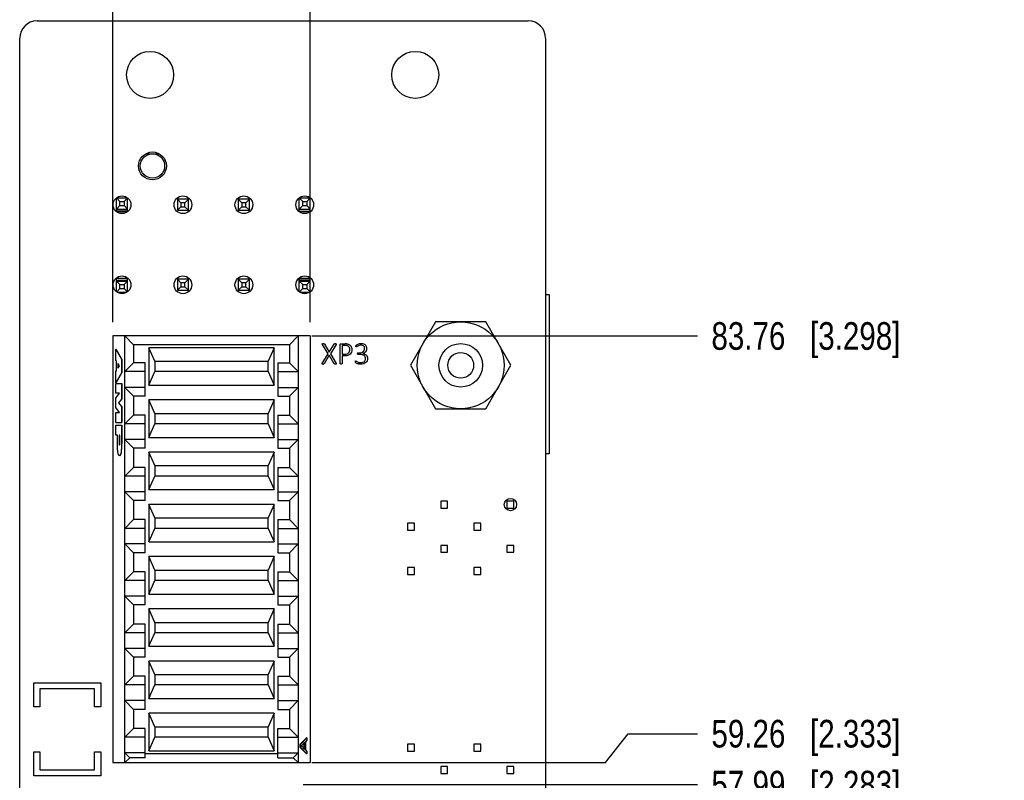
# Model space of a CAD drawing. Header units: inches. Extents: x 0 to 34, y 0 to 22.
# Tile 26 of 43: x 22.6 to 27.1, y 9.3 to 12.8. Entities that reach past the tile are written whole.
import ezdxf

# ---------------------------------------------------------------- set-up
doc = ezdxf.new("R2010")
doc.units = ezdxf.units.IN
doc.header["$LTSCALE"] = 1.87
doc.header["$MEASUREMENT"] = 0
doc.layers.get('0').update_dxf_attribs({"linetype": 'CONTINUOUS'})
for name, color, linetype in [('02___PRT_ALL_AXES', 7, 'CONTINUOUS'), ('DATUMCURVES', 7, 'CONTINUOUS'), ('DIMENSIONS', 7, 'CONTINUOUS')]:
    doc.layers.add(name, color=color, linetype=linetype)
doc.styles.get("Standard").update_dxf_attribs({"font": 'txt', "width": 0.8})
doc.dimstyles.new('DIMSTYLE_1', dxfattribs={"dimtxt": 0.125, "dimasz": 0.18, "dimexe": 0.125, "dimexo": 0.0625, "dimgap": 0.03125, "dimtad": 0, "dimtih": 1, "dimtoh": 1, "dimlfac": 0.5, "dimzin": 0, "dimdsep": 46, "dimtxsty": 'STANDARD', "dimblk": '_FILLED', "dimblk1": '_FILLED', "dimblk2": '_FILLED', "dimcen": 0.09, "dimazin": 0, "dimtp": 0.01, "dimtm": 0.01, "dimtfac": 1, "dimtofl": 0, "dimtmove": 0, "dimatfit": 3, "dimldrblk": '_FILLED', "dimfxl": 1, "dimtolj": 1, "dimtzin": 0, "dimarcsym": 0})

# ---------------------------------------------------------------- blocks, each defined once
blk = doc.blocks.new('*D38')
at = {"layer": 'DIMENSIONS', "color": 2, "linetype": 'CONTINUOUS'}
blk.add_line((23.881, 9.3232), (25.6655, 9.3232), dxfattribs=at)
at = {"layer": 'DIMENSIONS', "color": 2, "linetype": 'CONTINUOUS', "insert": (25.728, 9.3857), "char_height": 0.125, "width": 1.325, "attachment_point": 1, "line_spacing_factor": 0.9}
blk.add_mtext('57.99{\\ftxt.shx;\\W1.000000;\\H0.125000; }[2.283]', dxfattribs=at)
blk = doc.blocks.new('_FILLED')
at = {"color": 0, "linetype": 'BYBLOCK'}
blk.add_solid([(0, 0), (-1, 0.174), (-1, -0.174)], dxfattribs=at)
blk = doc.blocks.new('*D39')
at = {"layer": 'DIMENSIONS', "color": 2, "linetype": 'CONTINUOUS'}
for p, q in [((25.2484, 9.4236), (25.3519, 9.5537)), ((25.3519, 9.5537), (25.6655, 9.5537)), ((23.9204, 9.4236), (25.2484, 9.4236))]:
    blk.add_line(p, q, dxfattribs=at)
at = {"layer": 'DIMENSIONS', "color": 2, "linetype": 'CONTINUOUS', "insert": (25.728, 9.6162), "char_height": 0.125, "width": 1.325, "attachment_point": 1, "line_spacing_factor": 0.9}
blk.add_mtext('59.26{\\ftxt.shx;\\W1.000000;\\H0.125000; }[2.333]', dxfattribs=at)
blk = doc.blocks.new('*D40')
at = {"layer": 'DIMENSIONS', "color": 2, "linetype": 'CONTINUOUS'}
blk.add_line((23.9204, 11.3527), (25.6655, 11.3527), dxfattribs=at)
at = {"layer": 'DIMENSIONS', "color": 2, "linetype": 'CONTINUOUS', "insert": (25.728, 11.4152), "char_height": 0.125, "width": 1.325, "attachment_point": 1, "line_spacing_factor": 0.9}
blk.add_mtext('83.76{\\ftxt.shx;\\W1.000000;\\H0.125000; }[3.298]', dxfattribs=at)
blk = doc.blocks.new('*D45')
at = {"layer": 'DIMENSIONS', "color": 2, "linetype": 'CONTINUOUS'}
blk.add_line((23.913, 11.4152), (23.913, 13.4654), dxfattribs=at)
at = {"layer": 'DIMENSIONS', "color": 2, "linetype": 'CONTINUOUS', "insert": (23.8505, 13.5279), "char_height": 0.125, "width": 1.225, "attachment_point": 1, "rotation": 90, "line_spacing_factor": 0.9}
blk.add_mtext('13.53{\\ftxt.shx;\\W1.000000;\\H0.125000; }[.532]', dxfattribs=at)
blk = doc.blocks.new('*D46')
at = {"layer": 'DIMENSIONS', "color": 2, "linetype": 'CONTINUOUS'}
blk.add_line((23.0193, 11.4152), (23.0193, 13.4654), dxfattribs=at)
at = {"layer": 'DIMENSIONS', "color": 2, "linetype": 'CONTINUOUS', "insert": (22.9568, 13.5279), "char_height": 0.125, "width": 1.225, "attachment_point": 1, "rotation": 90, "line_spacing_factor": 0.9}
blk.add_mtext('24.88{\\ftxt.shx;\\W1.000000;\\H0.125000; }[.979]', dxfattribs=at)

msp = doc.modelspace()

# ---------------------------------------------------------------- linework, layer by layer
at = {"color": 3, "linetype": 'CONTINUOUS'}
for p, q in [((22.6772, 12.7779), (24.8992, 12.7779)), ((22.5985, 4.8362), (22.5985, 12.6992)), ((24.978, 12.6992), (24.978, 4.8362))]:
    msp.add_line(p, q, dxfattribs=at)
at = {"color": 7, "linetype": 'CONTINUOUS'}
for p, q in [((23.1675, 12.1763), (23.19, 12.1763)), ((23.2085, 12.1763), (23.231, 12.1763)), ((23.0364, 11.9158), (23.0364, 11.9769)), ((23.0364, 11.9769), (23.0522, 11.9611)), ((23.0364, 11.9769), (23.0864, 11.9769)), ((23.0522, 11.9426), (23.0364, 11.9269)), ((23.0522, 11.9426), (23.0522, 11.9611)), ((23.0522, 11.9611), (23.0707, 11.9611)), ((23.0522, 11.9426), (23.0707, 11.9426)), ((23.0707, 11.9611), (23.0864, 11.9769)), ((23.0707, 11.9611), (23.0707, 11.9426)), ((23.0707, 11.9426), (23.0864, 11.9269)), ((23.0864, 11.9158), (23.0864, 11.9769)), ((23.312, 11.9714), (23.312, 11.9214)), ((23.312, 11.9714), (23.3278, 11.9557)), ((23.362, 11.9714), (23.312, 11.9714)), ((23.3278, 11.9557), (23.3278, 11.9372)), ((23.3463, 11.9557), (23.3278, 11.9557)), ((23.362, 11.9714), (23.3463, 11.9557)), ((23.3463, 11.9372), (23.3463, 11.9557)), ((23.362, 11.9214), (23.362, 11.9714)), ((23.5876, 11.9714), (23.5876, 11.9214)), ((23.5876, 11.9714), (23.6034, 11.9557)), ((23.6376, 11.9714), (23.5876, 11.9714)), ((23.6034, 11.9557), (23.6034, 11.9372)), ((23.6219, 11.9557), (23.6034, 11.9557)), ((23.6376, 11.9714), (23.6219, 11.9557)), ((23.6219, 11.9372), (23.6219, 11.9557)), ((23.6376, 11.9214), (23.6376, 11.9714)), ((23.8632, 11.9158), (23.8632, 11.9769)), ((23.8632, 11.9769), (23.879, 11.9611)), ((23.8632, 11.9769), (23.9132, 11.9769)), ((23.879, 11.9426), (23.8632, 11.9269)), ((23.879, 11.9426), (23.879, 11.9611)), ((23.879, 11.9611), (23.8975, 11.9611)), ((23.879, 11.9426), (23.8975, 11.9426)), ((23.8975, 11.9611), (23.9132, 11.9769)), ((23.8975, 11.9611), (23.8975, 11.9426)), ((23.8975, 11.9426), (23.9132, 11.9269)), ((23.9132, 11.9158), (23.9132, 11.9769)), ((23.0364, 11.9269), (23.0864, 11.9269)), ((23.0364, 11.9233), (23.0864, 11.9233)), ((23.0854, 11.915), (23.0375, 11.915)), ((23.312, 11.9214), (23.3278, 11.9372)), ((23.312, 11.9214), (23.362, 11.9214)), ((23.3278, 11.9372), (23.3463, 11.9372)), ((23.362, 11.9214), (23.3463, 11.9372)), ((23.5876, 11.9214), (23.6034, 11.9372)), ((23.5876, 11.9214), (23.6376, 11.9214)), ((23.6034, 11.9372), (23.6219, 11.9372)), ((23.6376, 11.9214), (23.6219, 11.9372)), ((23.8632, 11.9269), (23.9132, 11.9269)), ((23.9132, 11.9233), (23.8632, 11.9233)), ((23.9121, 11.915), (23.8643, 11.915)), ((23.0364, 11.5536), (23.0364, 11.6132)), ((23.0864, 11.6132), (23.0364, 11.6132)), ((23.0364, 11.6049), (23.0864, 11.6049)), ((23.0364, 11.6013), (23.0522, 11.5856)), ((23.0364, 11.6013), (23.0864, 11.6013)), ((23.0522, 11.5671), (23.0522, 11.5856)), ((23.0522, 11.5856), (23.0707, 11.5856)), ((23.0707, 11.5856), (23.0864, 11.6013)), ((23.0707, 11.5856), (23.0707, 11.5671)), ((23.0864, 11.5536), (23.0864, 11.6132)), ((23.312, 11.6092), (23.312, 11.5592)), ((23.312, 11.6092), (23.3278, 11.5935)), ((23.362, 11.6092), (23.312, 11.6092)), ((23.3278, 11.5935), (23.3278, 11.575)), ((23.3463, 11.5935), (23.3278, 11.5935)), ((23.362, 11.6092), (23.3463, 11.5935)), ((23.3463, 11.575), (23.3463, 11.5935)), ((23.362, 11.5592), (23.362, 11.6092)), ((23.5876, 11.6092), (23.5876, 11.5592)), ((23.5876, 11.6092), (23.6034, 11.5935)), ((23.6376, 11.6092), (23.5876, 11.6092)), ((23.6034, 11.5935), (23.6034, 11.575)), ((23.6219, 11.5935), (23.6034, 11.5935)), ((23.6376, 11.6092), (23.6219, 11.5935)), ((23.6219, 11.575), (23.6219, 11.5935)), ((23.6376, 11.5592), (23.6376, 11.6092)), ((23.8632, 11.5536), (23.8632, 11.6132)), ((23.9132, 11.6132), (23.8632, 11.6132)), ((23.9132, 11.6049), (23.8632, 11.6049)), ((23.8632, 11.6013), (23.879, 11.5856)), ((23.8632, 11.6013), (23.9132, 11.6013)), ((23.879, 11.5671), (23.879, 11.5856)), ((23.879, 11.5856), (23.8975, 11.5856)), ((23.8975, 11.5856), (23.9132, 11.6013)), ((23.8975, 11.5856), (23.8975, 11.5671)), ((23.9132, 11.5536), (23.9132, 11.6132)), ((23.0522, 11.5671), (23.0378, 11.5527)), ((23.0397, 11.5513), (23.0831, 11.5513)), ((23.0522, 11.5671), (23.0707, 11.5671)), ((23.0707, 11.5671), (23.0851, 11.5527)), ((23.312, 11.5592), (23.3278, 11.575)), ((23.312, 11.5592), (23.362, 11.5592)), ((23.3278, 11.575), (23.3463, 11.575)), ((23.362, 11.5592), (23.3463, 11.575)), ((23.5876, 11.5592), (23.6034, 11.575)), ((23.5876, 11.5592), (23.6376, 11.5592)), ((23.6034, 11.575), (23.6219, 11.575)), ((23.6376, 11.5592), (23.6219, 11.575)), ((23.879, 11.5671), (23.8645, 11.5527)), ((23.8665, 11.5513), (23.9099, 11.5513)), ((23.879, 11.5671), (23.8975, 11.5671)), ((23.8975, 11.5671), (23.9119, 11.5527)), ((24.4801, 11.4168), (24.3664, 11.22)), ((24.7074, 11.4168), (24.4801, 11.4168)), ((24.821, 11.22), (24.7074, 11.4168)), ((23.0193, 11.3527), (23.0193, 9.4236)), ((23.913, 11.3527), (23.0193, 11.3527)), ((23.0744, 9.4236), (23.0744, 11.3527)), ((23.1139, 11.3133), (23.0744, 11.3527)), ((23.8579, 11.3527), (23.8185, 11.3133)), ((23.8579, 11.3527), (23.8579, 9.4236)), ((23.913, 11.3527), (23.913, 9.4236)), ((23.0329, 11.2422), (23.0329, 11.2937)), ((23.0329, 11.2937), (23.059, 11.2483)), ((23.0329, 11.2937), (23.0344, 11.2937)), ((23.0605, 11.2483), (23.0344, 11.2937)), ((23.1139, 11.3133), (23.1139, 11.2307)), ((23.8185, 11.3133), (23.1139, 11.3133)), ((23.1827, 11.2996), (23.1827, 11.1303)), ((23.2103, 11.2385), (23.1827, 11.2996)), ((23.7496, 11.2996), (23.1827, 11.2996)), ((23.7496, 11.2996), (23.7221, 11.2385)), ((23.7496, 11.1303), (23.7496, 11.2996)), ((23.8185, 11.3133), (23.8185, 11.2307)), ((23.0357, 11.2382), (23.0329, 11.2422)), ((23.0357, 11.1966), (23.0357, 11.2382)), ((23.0422, 11.2285), (23.0422, 11.2064)), ((23.0498, 11.2176), (23.0422, 11.2285)), ((23.0437, 11.2264), (23.0437, 11.2086)), ((23.059, 11.2483), (23.059, 11.1864)), ((23.059, 11.2483), (23.0605, 11.2483)), ((23.0605, 11.2483), (23.0605, 11.1864)), ((23.1139, 11.2307), (23.0744, 11.1913)), ((23.1658, 11.2307), (23.1139, 11.2307)), ((23.1658, 11.081), (23.1658, 11.2307)), ((23.2103, 11.2385), (23.2103, 11.1913)), ((23.2103, 11.2385), (23.7221, 11.2385)), ((23.7221, 11.1913), (23.7221, 11.2385)), ((23.7666, 11.2307), (23.7666, 11.081)), ((23.7666, 11.2307), (23.8185, 11.2307)), ((23.8579, 11.1913), (23.8185, 11.2307)), ((23.0329, 11.1925), (23.0357, 11.1966)), ((23.0329, 11.141), (23.0329, 11.1925)), ((23.059, 11.1864), (23.0329, 11.141)), ((23.0344, 11.141), (23.0605, 11.1864)), ((23.0422, 11.2064), (23.0498, 11.2176)), ((23.059, 11.1864), (23.0605, 11.1864)), ((23.1658, 11.1913), (23.0744, 11.1913)), ((23.1827, 11.1303), (23.2103, 11.1913)), ((23.7221, 11.1913), (23.2103, 11.1913)), ((23.7221, 11.1913), (23.7496, 11.1303)), ((23.7666, 11.1913), (23.8579, 11.1913)), ((24.3664, 11.22), (24.4801, 11.0231)), ((24.7074, 11.0231), (24.821, 11.22)), ((23.0329, 11.141), (23.0344, 11.141)), ((23.0329, 11.0934), (23.0329, 11.1384)), ((23.0329, 11.1384), (23.0605, 11.1384)), ((23.059, 11.1384), (23.059, 11.0673)), ((23.0605, 11.1384), (23.0605, 11.0673)), ((23.0329, 11.071), (23.0498, 11.0934)), ((23.0498, 11.0934), (23.0329, 11.0934)), ((23.1139, 11.081), (23.0744, 11.1204)), ((23.1658, 11.1204), (23.0744, 11.1204)), ((23.1827, 11.1303), (23.7496, 11.1303)), ((23.7666, 11.1204), (23.8579, 11.1204)), ((23.8579, 11.1204), (23.8185, 11.081)), ((23.0329, 11.0292), (23.0329, 11.071)), ((23.059, 11.0673), (23.0455, 11.0501)), ((23.0455, 11.0501), (23.059, 11.033)), ((23.0455, 11.0501), (23.047, 11.0501)), ((23.047, 11.0501), (23.0605, 11.0673)), ((23.0605, 11.033), (23.047, 11.0501)), ((23.059, 11.0673), (23.0605, 11.0673)), ((23.1139, 11.081), (23.1139, 10.9945)), ((23.1658, 11.081), (23.1139, 11.081)), ((23.1827, 11.0634), (23.1827, 10.8941)), ((23.2103, 11.0023), (23.1827, 11.0634)), ((23.7496, 11.0634), (23.1827, 11.0634)), ((23.7496, 11.0634), (23.7221, 11.0023)), ((23.7496, 10.8941), (23.7496, 11.0634)), ((23.7666, 11.081), (23.8185, 11.081)), ((23.8185, 11.081), (23.8185, 10.9945)), ((23.0498, 11.0069), (23.0329, 11.0292)), ((23.0329, 10.9619), (23.0329, 11.0069)), ((23.0329, 11.0069), (23.0498, 11.0069)), ((23.059, 11.033), (23.059, 10.9619)), ((23.059, 11.033), (23.0605, 11.033)), ((23.0605, 11.033), (23.0605, 10.9619)), ((24.4801, 11.0231), (24.7074, 11.0231)), ((23.0329, 10.9619), (23.0605, 10.9619)), ((23.1139, 10.9945), (23.0744, 10.9551)), ((23.1658, 10.9945), (23.1139, 10.9945)), ((23.1658, 10.8448), (23.1658, 10.9945)), ((23.2103, 11.0023), (23.2103, 10.9551)), ((23.2103, 11.0023), (23.7221, 11.0023)), ((23.7221, 10.9551), (23.7221, 11.0023)), ((23.7666, 10.9945), (23.7666, 10.8448)), ((23.7666, 10.9945), (23.8185, 10.9945)), ((23.8579, 10.9551), (23.8185, 10.9945)), ((23.0329, 10.9043), (23.0329, 10.9496)), ((23.0329, 10.9496), (23.0605, 10.9496)), ((23.059, 10.9496), (23.059, 10.8664)), ((23.0605, 10.9496), (23.0605, 10.8664)), ((23.1658, 10.9551), (23.0744, 10.9551)), ((23.1827, 10.8941), (23.2103, 10.9551)), ((23.7221, 10.9551), (23.2103, 10.9551)), ((23.7221, 10.9551), (23.7496, 10.8941)), ((23.7666, 10.9551), (23.8579, 10.9551)), ((23.0405, 10.9043), (23.0329, 10.9043)), ((23.0405, 10.8664), (23.0405, 10.9043)), ((23.0478, 10.9043), (23.0478, 10.8664)), ((23.0517, 10.9043), (23.0478, 10.9043)), ((23.0493, 10.9043), (23.0493, 10.8664)), ((23.0517, 10.8664), (23.0517, 10.9043)), ((23.1139, 10.8448), (23.0744, 10.8842)), ((23.1658, 10.8842), (23.0744, 10.8842)), ((23.1827, 10.8941), (23.7496, 10.8941)), ((23.7666, 10.8842), (23.8579, 10.8842)), ((23.8579, 10.8842), (23.8185, 10.8448)), ((23.0478, 10.8664), (23.0493, 10.8664)), ((23.059, 10.8664), (23.0605, 10.8664)), ((23.1139, 10.8448), (23.1139, 10.7583)), ((23.1658, 10.8448), (23.1139, 10.8448)), ((23.1827, 10.8271), (23.1827, 10.6578)), ((23.2103, 10.7661), (23.1827, 10.8271)), ((23.7496, 10.8271), (23.1827, 10.8271)), ((23.7496, 10.8271), (23.7221, 10.7661)), ((23.7496, 10.6578), (23.7496, 10.8271)), ((23.7666, 10.8448), (23.8185, 10.8448)), ((23.8185, 10.8448), (23.8185, 10.7583)), ((23.1139, 10.7583), (23.0744, 10.7189)), ((23.1658, 10.7583), (23.1139, 10.7583)), ((23.1658, 10.6086), (23.1658, 10.7583)), ((23.2103, 10.7661), (23.2103, 10.7189)), ((23.2103, 10.7661), (23.7221, 10.7661)), ((23.7221, 10.7189), (23.7221, 10.7661)), ((23.7666, 10.7583), (23.7666, 10.6086)), ((23.7666, 10.7583), (23.8185, 10.7583)), ((23.8579, 10.7189), (23.8185, 10.7583)), ((23.1658, 10.7189), (23.0744, 10.7189)), ((23.1827, 10.6578), (23.2103, 10.7189)), ((23.7221, 10.7189), (23.2103, 10.7189)), ((23.7221, 10.7189), (23.7496, 10.6578)), ((23.7666, 10.7189), (23.8579, 10.7189)), ((23.1139, 10.6086), (23.0744, 10.648)), ((23.1658, 10.648), (23.0744, 10.648)), ((23.1827, 10.6578), (23.7496, 10.6578)), ((23.7666, 10.648), (23.8579, 10.648)), ((23.8579, 10.648), (23.8185, 10.6086)), ((23.1139, 10.6086), (23.1139, 10.5221)), ((23.1658, 10.6086), (23.1139, 10.6086)), ((23.7666, 10.6086), (23.8185, 10.6086)), ((23.8185, 10.6086), (23.8185, 10.5221)), ((24.503, 10.6057), (24.503, 10.5743)), ((24.5344, 10.6057), (24.503, 10.6057)), ((24.5344, 10.5743), (24.5344, 10.6057)), ((24.803, 10.6057), (24.803, 10.5743)), ((24.8344, 10.6057), (24.803, 10.6057)), ((24.8344, 10.5743), (24.8344, 10.6057)), ((23.1827, 10.5909), (23.1827, 10.4216)), ((23.2103, 10.5299), (23.1827, 10.5909)), ((23.7496, 10.5909), (23.1827, 10.5909)), ((23.7496, 10.5909), (23.7221, 10.5299)), ((23.7496, 10.4216), (23.7496, 10.5909)), ((24.503, 10.5743), (24.5344, 10.5743)), ((24.803, 10.5743), (24.8344, 10.5743)), ((23.1139, 10.5221), (23.0744, 10.4826)), ((23.1658, 10.5221), (23.1139, 10.5221)), ((23.1658, 10.3723), (23.1658, 10.5221)), ((23.2103, 10.5299), (23.2103, 10.4826)), ((23.2103, 10.5299), (23.7221, 10.5299)), ((23.7221, 10.4826), (23.7221, 10.5299)), ((23.7666, 10.5221), (23.7666, 10.3723)), ((23.7666, 10.5221), (23.8185, 10.5221)), ((23.8579, 10.4826), (23.8185, 10.5221)), ((23.1658, 10.4826), (23.0744, 10.4826)), ((23.1827, 10.4216), (23.2103, 10.4826)), ((23.7221, 10.4826), (23.2103, 10.4826)), ((23.7221, 10.4826), (23.7496, 10.4216)), ((23.7666, 10.4826), (23.8579, 10.4826)), ((24.353, 10.5057), (24.353, 10.4743)), ((24.3844, 10.5057), (24.353, 10.5057)), ((24.353, 10.4743), (24.3844, 10.4743)), ((24.3844, 10.4743), (24.3844, 10.5057)), ((24.653, 10.5057), (24.653, 10.4743)), ((24.6844, 10.5057), (24.653, 10.5057)), ((24.653, 10.4743), (24.6844, 10.4743)), ((24.6844, 10.4743), (24.6844, 10.5057)), ((23.1139, 10.3723), (23.0744, 10.4118)), ((23.1658, 10.4118), (23.0744, 10.4118)), ((23.1827, 10.4216), (23.7496, 10.4216)), ((23.7666, 10.4118), (23.8579, 10.4118)), ((23.8579, 10.4118), (23.8185, 10.3723)), ((24.503, 10.4057), (24.503, 10.3743)), ((24.5344, 10.4057), (24.503, 10.4057)), ((24.5344, 10.3743), (24.5344, 10.4057)), ((24.803, 10.4057), (24.803, 10.3743)), ((24.8344, 10.4057), (24.803, 10.4057)), ((24.8344, 10.3743), (24.8344, 10.4057)), ((23.1139, 10.3723), (23.1139, 10.2859)), ((23.1658, 10.3723), (23.1139, 10.3723)), ((23.1827, 10.3547), (23.1827, 10.1854)), ((23.2103, 10.2937), (23.1827, 10.3547)), ((23.7496, 10.3547), (23.1827, 10.3547)), ((23.7496, 10.3547), (23.7221, 10.2937)), ((23.7496, 10.1854), (23.7496, 10.3547)), ((23.7666, 10.3723), (23.8185, 10.3723)), ((23.8185, 10.3723), (23.8185, 10.2859)), ((24.503, 10.3743), (24.5344, 10.3743)), ((24.803, 10.3743), (24.8344, 10.3743)), ((23.2103, 10.2937), (23.2103, 10.2464)), ((23.2103, 10.2937), (23.7221, 10.2937)), ((23.7221, 10.2464), (23.7221, 10.2937)), ((24.353, 10.3057), (24.353, 10.2743)), ((24.3844, 10.3057), (24.353, 10.3057)), ((24.3844, 10.2743), (24.3844, 10.3057)), ((24.653, 10.3057), (24.653, 10.2743)), ((24.6844, 10.3057), (24.653, 10.3057)), ((24.6844, 10.2743), (24.6844, 10.3057)), ((23.1139, 10.2859), (23.0744, 10.2464)), ((23.1658, 10.2464), (23.0744, 10.2464)), ((23.1658, 10.2859), (23.1139, 10.2859)), ((23.1658, 10.1361), (23.1658, 10.2859)), ((23.1827, 10.1854), (23.2103, 10.2464)), ((23.7221, 10.2464), (23.2103, 10.2464)), ((23.7221, 10.2464), (23.7496, 10.1854)), ((23.7666, 10.2859), (23.7666, 10.1361)), ((23.7666, 10.2859), (23.8185, 10.2859)), ((23.7666, 10.2464), (23.8579, 10.2464)), ((23.8579, 10.2464), (23.8185, 10.2859)), ((24.353, 10.2743), (24.3844, 10.2743)), ((24.653, 10.2743), (24.6844, 10.2743)), ((23.1139, 10.1361), (23.0744, 10.1756)), ((23.1658, 10.1756), (23.0744, 10.1756)), ((23.1827, 10.1854), (23.7496, 10.1854)), ((23.7666, 10.1756), (23.8579, 10.1756)), ((23.8579, 10.1756), (23.8185, 10.1361)), ((23.1139, 10.1361), (23.1139, 10.0496)), ((23.1658, 10.1361), (23.1139, 10.1361)), ((23.1827, 10.1185), (23.1827, 9.9492)), ((23.2103, 10.0574), (23.1827, 10.1185)), ((23.7496, 10.1185), (23.1827, 10.1185)), ((23.7496, 10.1185), (23.7221, 10.0574)), ((23.7496, 9.9492), (23.7496, 10.1185)), ((23.7666, 10.1361), (23.8185, 10.1361)), ((23.8185, 10.1361), (23.8185, 10.0496)), ((23.1139, 10.0496), (23.0744, 10.0102)), ((23.1658, 10.0496), (23.1139, 10.0496)), ((23.1658, 9.8999), (23.1658, 10.0496)), ((23.2103, 10.0574), (23.2103, 10.0102)), ((23.2103, 10.0574), (23.7221, 10.0574)), ((23.7221, 10.0102), (23.7221, 10.0574)), ((23.7666, 10.0496), (23.7666, 9.8999)), ((23.7666, 10.0496), (23.8185, 10.0496)), ((23.8579, 10.0102), (23.8185, 10.0496)), ((23.1658, 10.0102), (23.0744, 10.0102)), ((23.1827, 9.9492), (23.2103, 10.0102)), ((23.7221, 10.0102), (23.2103, 10.0102)), ((23.7221, 10.0102), (23.7496, 9.9492)), ((23.7666, 10.0102), (23.8579, 10.0102)), ((23.1139, 9.8999), (23.0744, 9.9393)), ((23.1658, 9.9393), (23.0744, 9.9393)), ((23.1827, 9.9492), (23.7496, 9.9492)), ((23.7666, 9.9393), (23.8579, 9.9393)), ((23.8579, 9.9393), (23.8185, 9.8999)), ((23.1139, 9.8999), (23.1139, 9.8134)), ((23.1658, 9.8999), (23.1139, 9.8999)), ((23.7666, 9.8999), (23.8185, 9.8999)), ((23.8185, 9.8999), (23.8185, 9.8134)), ((23.1827, 9.8823), (23.1827, 9.713)), ((23.2103, 9.8212), (23.1827, 9.8823)), ((23.7496, 9.8823), (23.1827, 9.8823)), ((23.7496, 9.8823), (23.7221, 9.8212)), ((23.7496, 9.713), (23.7496, 9.8823)), ((23.1139, 9.8134), (23.0744, 9.774)), ((23.1658, 9.8134), (23.1139, 9.8134)), ((23.1658, 9.6637), (23.1658, 9.8134)), ((23.2103, 9.8212), (23.2103, 9.774)), ((23.2103, 9.8212), (23.7221, 9.8212)), ((23.7221, 9.774), (23.7221, 9.8212)), ((23.7666, 9.8134), (23.7666, 9.6637)), ((23.7666, 9.8134), (23.8185, 9.8134)), ((23.8579, 9.774), (23.8185, 9.8134)), ((23.1658, 9.774), (23.0744, 9.774)), ((23.1827, 9.713), (23.2103, 9.774)), ((23.7221, 9.774), (23.2103, 9.774)), ((23.7221, 9.774), (23.7496, 9.713)), ((23.7666, 9.774), (23.8579, 9.774)), ((23.1827, 9.713), (23.7496, 9.713)), ((23.1139, 9.6637), (23.0744, 9.7031)), ((23.1658, 9.7031), (23.0744, 9.7031)), ((23.7666, 9.7031), (23.8579, 9.7031)), ((23.8579, 9.7031), (23.8185, 9.6637)), ((23.1139, 9.6637), (23.1139, 9.5772)), ((23.1658, 9.6637), (23.1139, 9.6637)), ((23.1827, 9.646), (23.1827, 9.4767)), ((23.2103, 9.585), (23.1827, 9.646)), ((23.7496, 9.646), (23.1827, 9.646)), ((23.7496, 9.646), (23.7221, 9.585)), ((23.7496, 9.4767), (23.7496, 9.646)), ((23.7666, 9.6637), (23.8185, 9.6637)), ((23.8185, 9.6637), (23.8185, 9.5772)), ((23.2103, 9.585), (23.2103, 9.5378)), ((23.2103, 9.585), (23.7221, 9.585)), ((23.7221, 9.5378), (23.7221, 9.585)), ((23.1139, 9.5772), (23.0744, 9.5378)), ((23.1658, 9.5378), (23.0744, 9.5378)), ((23.1658, 9.5772), (23.1139, 9.5772)), ((23.1658, 9.4452), (23.1658, 9.5772)), ((23.1827, 9.4767), (23.2103, 9.5378)), ((23.7221, 9.5378), (23.2103, 9.5378)), ((23.7221, 9.5378), (23.7496, 9.4767)), ((23.7666, 9.4452), (23.7666, 9.5772)), ((23.7666, 9.5772), (23.8185, 9.5772)), ((23.7666, 9.5378), (23.8579, 9.5378)), ((23.8579, 9.5378), (23.8185, 9.5772)), ((23.8956, 9.5351), (23.8679, 9.5063)), ((23.8706, 9.5063), (23.8982, 9.5351)), ((23.8982, 9.5351), (23.8956, 9.5351)), ((23.8982, 9.5351), (23.8982, 9.5243)), ((23.8679, 9.4918), (23.8679, 9.5063)), ((23.8706, 9.5063), (23.8679, 9.5063)), ((23.8679, 9.4918), (23.8956, 9.463)), ((23.8706, 9.4918), (23.8679, 9.4918)), ((23.8706, 9.4918), (23.8706, 9.5063)), ((23.8982, 9.463), (23.8706, 9.4918)), ((23.8888, 9.5153), (23.8729, 9.499)), ((23.8729, 9.499), (23.8888, 9.4828)), ((23.8862, 9.4855), (23.8862, 9.5126)), ((23.8888, 9.4828), (23.8888, 9.5153)), ((23.8982, 9.5243), (23.8911, 9.5171)), ((23.8911, 9.5171), (23.8911, 9.481)), ((24.353, 9.5057), (24.353, 9.4743)), ((24.3844, 9.5057), (24.353, 9.5057)), ((24.3844, 9.4743), (24.3844, 9.5057)), ((24.653, 9.5057), (24.653, 9.4743)), ((24.6844, 9.5057), (24.653, 9.5057)), ((24.6844, 9.4743), (24.6844, 9.5057)), ((23.0961, 9.4452), (23.0744, 9.4669)), ((23.1658, 9.4669), (23.0744, 9.4669)), ((23.0961, 9.4452), (23.0744, 9.4236)), ((23.1658, 9.4452), (23.0961, 9.4452)), ((23.7666, 9.463), (23.1658, 9.463)), ((23.1827, 9.4767), (23.7496, 9.4767)), ((23.7666, 9.4669), (23.8579, 9.4669)), ((23.7666, 9.4452), (23.8362, 9.4452)), ((23.8579, 9.4669), (23.8362, 9.4452)), ((23.8579, 9.4236), (23.8362, 9.4452)), ((23.8911, 9.481), (23.8982, 9.4738)), ((23.8982, 9.463), (23.8956, 9.463)), ((23.8982, 9.4738), (23.8982, 9.463)), ((24.353, 9.4743), (24.3844, 9.4743)), ((24.653, 9.4743), (24.6844, 9.4743)), ((23.0193, 9.4236), (23.913, 9.4236)), ((24.503, 9.4057), (24.503, 9.3743)), ((24.5344, 9.4057), (24.503, 9.4057)), ((24.5344, 9.3743), (24.5344, 9.4057)), ((24.8344, 9.4057), (24.803, 9.4057)), ((24.803, 9.4057), (24.803, 9.3743)), ((24.8344, 9.3743), (24.8344, 9.4057)), ((24.503, 9.3743), (24.5344, 9.3743)), ((24.803, 9.3743), (24.8344, 9.3743))]:
    msp.add_line(p, q, dxfattribs=at)
at = {"color": 40, "linetype": 'CONTINUOUS'}
for p, q in [((23.9681, 11.3148), (23.9673, 11.3164)), ((23.9938, 11.2723), (23.9681, 11.3148)), ((23.969, 11.318), (23.9716, 11.3181)), ((23.9716, 11.3181), (23.9741, 11.318)), ((23.9741, 11.318), (23.9757, 11.3177)), ((23.9757, 11.3177), (23.9766, 11.3171)), ((23.9766, 11.3171), (23.9773, 11.3163)), ((23.9773, 11.3163), (23.9991, 11.2799)), ((23.9991, 11.2799), (24.0207, 11.3163)), ((24.0297, 11.3148), (24.0039, 11.2726)), ((24.0207, 11.3163), (24.0213, 11.3171)), ((24.0213, 11.3171), (24.0221, 11.3177)), ((24.0221, 11.3177), (24.0234, 11.318)), ((24.0234, 11.318), (24.0258, 11.3181)), ((24.0258, 11.3181), (24.0283, 11.318)), ((24.0303, 11.3164), (24.0297, 11.3148)), ((24.0526, 11.3177), (24.0712, 11.3177)), ((23.9671, 11.2289), (23.9938, 11.2723)), ((24.0039, 11.2726), (24.0305, 11.2289)), ((24.0486, 11.2274), (24.0486, 11.3132)), ((24.0573, 11.31), (24.0573, 11.2701)), ((24.0703, 11.31), (24.0573, 11.31)), ((24.0573, 11.2701), (24.0698, 11.2701)), ((24.1197, 11.3071), (24.1198, 11.3084)), ((24.1198, 11.3051), (24.1197, 11.3071)), ((24.1198, 11.3084), (24.1201, 11.3096)), ((24.1202, 11.3039), (24.1198, 11.3051)), ((24.1201, 11.3096), (24.1206, 11.3105)), ((24.1208, 11.3034), (24.1202, 11.3039)), ((24.1206, 11.3105), (24.1215, 11.3116)), ((24.1216, 11.3032), (24.1208, 11.3034)), ((24.1215, 11.3116), (24.1241, 11.3135)), ((24.1285, 11.3073), (24.124, 11.3045)), ((24.1267, 11.2732), (24.1269, 11.2748)), ((24.1269, 11.2714), (24.1267, 11.2732)), ((24.1269, 11.2748), (24.1275, 11.2759)), ((24.1276, 11.2702), (24.1269, 11.2714)), ((24.1275, 11.2759), (24.1283, 11.2766)), ((24.1284, 11.2696), (24.1276, 11.2702)), ((24.1283, 11.2766), (24.1293, 11.2768)), ((24.1293, 11.2768), (24.1373, 11.2768)), ((23.9708, 11.2255), (23.9682, 11.2257)), ((23.9747, 11.226), (23.9732, 11.2256)), ((23.9757, 11.2265), (23.9747, 11.226)), ((23.9764, 11.2274), (23.9757, 11.2265)), ((23.9989, 11.2657), (23.9764, 11.2274)), ((24.021, 11.2274), (23.9989, 11.2657)), ((24.0216, 11.2265), (24.021, 11.2274)), ((24.0225, 11.226), (24.0216, 11.2265)), ((24.024, 11.2256), (24.0225, 11.226)), ((24.0266, 11.2255), (24.024, 11.2256)), ((24.0292, 11.2257), (24.0266, 11.2255)), ((24.0488, 11.2266), (24.0486, 11.2274)), ((24.0495, 11.226), (24.0488, 11.2266)), ((24.0509, 11.2257), (24.0495, 11.226)), ((24.0529, 11.2255), (24.0509, 11.2257)), ((24.055, 11.2257), (24.0529, 11.2255)), ((24.0564, 11.226), (24.055, 11.2257)), ((24.0571, 11.2266), (24.0564, 11.226)), ((24.0573, 11.2274), (24.0571, 11.2266)), ((24.0573, 11.2625), (24.0573, 11.2274)), ((24.0692, 11.2625), (24.0573, 11.2625)), ((24.1171, 11.2343), (24.117, 11.2362)), ((24.1174, 11.2329), (24.1171, 11.2343)), ((24.1178, 11.232), (24.1174, 11.2329)), ((24.1185, 11.2311), (24.1178, 11.232)), ((24.1211, 11.2296), (24.1185, 11.2311)), ((24.1213, 11.2387), (24.1263, 11.2361)), ((24.1293, 11.2694), (24.1284, 11.2696)), ((24.1384, 11.2694), (24.1293, 11.2694)), ((22.6617, 9.6757), (22.6617, 9.784)), ((22.6617, 9.784), (22.9651, 9.784)), ((22.6895, 9.7562), (22.6895, 9.6757)), ((22.9373, 9.7562), (22.6895, 9.7562)), ((22.9373, 9.6757), (22.9373, 9.7562)), ((22.9651, 9.784), (22.9651, 9.6757)), ((22.6895, 9.6757), (22.6617, 9.6757)), ((22.9651, 9.6757), (22.9373, 9.6757)), ((22.6617, 9.3625), (22.6617, 9.4709)), ((22.6617, 9.4709), (22.6895, 9.4709)), ((22.6895, 9.4709), (22.6895, 9.3903)), ((22.9373, 9.3903), (22.9373, 9.4709)), ((22.9373, 9.4709), (22.9651, 9.4709)), ((22.9651, 9.4709), (22.9651, 9.3625)), ((22.9651, 9.3625), (22.6617, 9.3625)), ((22.6895, 9.3903), (22.9373, 9.3903))]:
    msp.add_line(p, q, dxfattribs=at)
at = {"color": 7, "linetype": 'CONTINUOUS'}
for centre, radius in [((23.1992, 12.122), 0.0551), ((24.5937, 11.22), 0.1968), ((24.5937, 11.22), 0.0984), ((24.5937, 11.22), 0.0584)]:
    msp.add_circle(centre, radius, dxfattribs=at)
at = {"color": 3, "linetype": 'CONTINUOUS'}
for centre, start, end in [((22.6772, 12.6992), 90, 180), ((24.8992, 12.6992), 0, 90)]:
    msp.add_arc(centre, 0.0787, start, end, dxfattribs=at)
at = {"color": 40, "linetype": 'CONTINUOUS'}
for centre, radius, start, end in [((24.0713, 11.2589), 0.0588, 84.8023, 90.0596), ((23.9708, 11.2522), 0.0267, 269.9738, 275.1655)]:
    msp.add_arc(centre, radius, start, end, dxfattribs=at)
for points in [[(23.9673, 11.3164), (23.9673, 11.3168), (23.9674, 11.3172), (23.9676, 11.3175)], [(23.9676, 11.3175), (23.968, 11.3178), (23.9685, 11.3179), (23.969, 11.318)], [(24.0283, 11.318), (24.0288, 11.3179), (24.0294, 11.3178), (24.0298, 11.3175)], [(24.0298, 11.3175), (24.0301, 11.3172), (24.0303, 11.3168), (24.0303, 11.3164)], [(24.0486, 11.3132), (24.0486, 11.3145), (24.0489, 11.316), (24.05, 11.3167)], [(24.05, 11.3167), (24.0507, 11.3173), (24.0517, 11.3177), (24.0526, 11.3177)], [(24.0766, 11.3175), (24.0787, 11.3173), (24.0807, 11.3169), (24.0828, 11.3164)], [(24.0828, 11.3164), (24.0853, 11.3158), (24.0877, 11.3147), (24.0899, 11.3134)], [(24.1241, 11.3135), (24.1257, 11.3145), (24.1273, 11.3153), (24.129, 11.316)], [(24.129, 11.316), (24.1311, 11.3169), (24.1333, 11.3175), (24.1355, 11.318)], [(24.1355, 11.318), (24.1381, 11.3186), (24.1408, 11.3189), (24.1434, 11.3189)], [(24.1434, 11.3189), (24.1471, 11.3189), (24.1509, 11.3185), (24.1544, 11.3172)], [(24.1544, 11.3172), (24.1572, 11.3162), (24.1599, 11.3146), (24.1621, 11.3125)], [(24.0698, 11.2701), (24.0731, 11.2701), (24.0766, 11.2704), (24.0798, 11.2717)], [(24.0772, 11.3095), (24.0749, 11.3098), (24.0726, 11.31), (24.0703, 11.31)], [(24.0843, 11.3069), (24.0821, 11.3082), (24.0797, 11.3091), (24.0772, 11.3095)], [(24.0798, 11.2717), (24.0823, 11.2726), (24.0847, 11.274), (24.0866, 11.2759)], [(24.0931, 11.2706), (24.0903, 11.2679), (24.0868, 11.2659), (24.0832, 11.2646)], [(24.09, 11.3007), (24.0886, 11.3032), (24.0866, 11.3054), (24.0843, 11.3069)], [(24.0866, 11.2759), (24.0885, 11.2777), (24.0899, 11.2799), (24.0908, 11.2824)], [(24.0899, 11.3134), (24.0923, 11.3119), (24.0944, 11.31), (24.0961, 11.3079)], [(24.0923, 11.2906), (24.0923, 11.2941), (24.0917, 11.2977), (24.09, 11.3007)], [(24.0908, 11.2824), (24.0918, 11.285), (24.0923, 11.2878), (24.0923, 11.2906)], [(24.0993, 11.2797), (24.0979, 11.2763), (24.0957, 11.2731), (24.0931, 11.2706)], [(24.0961, 11.3079), (24.0979, 11.3057), (24.0992, 11.3031), (24.1001, 11.3005)], [(24.1014, 11.2914), (24.1014, 11.2874), (24.1008, 11.2834), (24.0993, 11.2797)], [(24.1001, 11.3005), (24.101, 11.2976), (24.1014, 11.2945), (24.1014, 11.2914)], [(24.124, 11.3045), (24.1233, 11.304), (24.1225, 11.3032), (24.1216, 11.3032)], [(24.1348, 11.3101), (24.1326, 11.3093), (24.1305, 11.3084), (24.1285, 11.3073)], [(24.1426, 11.3114), (24.14, 11.3114), (24.1373, 11.311), (24.1348, 11.3101)], [(24.1373, 11.2768), (24.1403, 11.2768), (24.1434, 11.2772), (24.1463, 11.2781)], [(24.1498, 11.3102), (24.1476, 11.3111), (24.1451, 11.3114), (24.1426, 11.3114)], [(24.1463, 11.2781), (24.1488, 11.279), (24.1512, 11.2803), (24.1531, 11.282)], [(24.1549, 11.3068), (24.1536, 11.3083), (24.1517, 11.3095), (24.1498, 11.3102)], [(24.1579, 11.2768), (24.1556, 11.2754), (24.153, 11.2745), (24.1504, 11.2741)], [(24.1504, 11.274), (24.1534, 11.2737), (24.1564, 11.2729), (24.1591, 11.2717)], [(24.1531, 11.282), (24.155, 11.2836), (24.1565, 11.2857), (24.1575, 11.288)], [(24.158, 11.3019), (24.1573, 11.3037), (24.1563, 11.3054), (24.1549, 11.3068)], [(24.1575, 11.288), (24.1585, 11.2905), (24.159, 11.2932), (24.159, 11.2959)], [(24.1635, 11.2817), (24.162, 11.2798), (24.16, 11.2781), (24.1579, 11.2768)], [(24.159, 11.2959), (24.159, 11.2979), (24.1587, 11.3), (24.158, 11.3019)], [(24.1591, 11.2717), (24.1617, 11.2705), (24.1641, 11.2689), (24.1661, 11.2669)], [(24.1621, 11.3125), (24.1641, 11.3106), (24.1657, 11.3081), (24.1666, 11.3055)], [(24.1669, 11.2885), (24.1662, 11.286), (24.165, 11.2837), (24.1635, 11.2817)], [(24.1666, 11.3055), (24.1676, 11.3027), (24.1681, 11.2996), (24.1681, 11.2966)], [(24.1681, 11.2966), (24.1681, 11.2939), (24.1677, 11.2911), (24.1669, 11.2885)], [(23.9664, 11.2272), (23.9665, 11.2278), (23.9668, 11.2284), (23.9671, 11.2289)], [(23.9668, 11.2262), (23.9665, 11.2264), (23.9664, 11.2269), (23.9664, 11.2272)], [(23.9682, 11.2257), (23.9677, 11.2257), (23.9672, 11.2259), (23.9668, 11.2262)], [(24.0307, 11.2262), (24.0303, 11.2259), (24.0298, 11.2257), (24.0292, 11.2257)], [(24.0305, 11.2289), (24.0308, 11.2284), (24.0311, 11.2278), (24.0312, 11.2272)], [(24.0312, 11.2272), (24.0312, 11.2269), (24.031, 11.2264), (24.0307, 11.2262)], [(24.0832, 11.2646), (24.0788, 11.263), (24.0739, 11.2625), (24.0692, 11.2625)], [(24.117, 11.2362), (24.117, 11.2372), (24.1169, 11.2383), (24.1174, 11.2391)], [(24.1174, 11.2391), (24.1177, 11.2396), (24.1182, 11.2399), (24.1187, 11.2399)], [(24.1187, 11.2399), (24.1196, 11.2399), (24.1205, 11.2392), (24.1213, 11.2387)], [(24.1262, 11.2274), (24.1245, 11.228), (24.1227, 11.2287), (24.1211, 11.2296)], [(24.1333, 11.2255), (24.1309, 11.226), (24.1285, 11.2266), (24.1262, 11.2274)], [(24.1263, 11.2361), (24.1286, 11.235), (24.131, 11.2342), (24.1335, 11.2335)], [(24.1418, 11.2248), (24.1389, 11.2248), (24.1361, 11.225), (24.1333, 11.2255)], [(24.1335, 11.2335), (24.1364, 11.2326), (24.1395, 11.2323), (24.1425, 11.2323)], [(24.1487, 11.268), (24.1454, 11.269), (24.1419, 11.2694), (24.1384, 11.2694)], [(24.1551, 11.2267), (24.1508, 11.2253), (24.1463, 11.2248), (24.1418, 11.2248)], [(24.1425, 11.2323), (24.1455, 11.2323), (24.1486, 11.2326), (24.1514, 11.2336)], [(24.1565, 11.2642), (24.1543, 11.266), (24.1515, 11.2672), (24.1487, 11.268)], [(24.1514, 11.2336), (24.1538, 11.2344), (24.1561, 11.2357), (24.1579, 11.2374)], [(24.1646, 11.2323), (24.1619, 11.2298), (24.1585, 11.228), (24.1551, 11.2267)], [(24.1614, 11.2583), (24.1603, 11.2606), (24.1586, 11.2626), (24.1565, 11.2642)], [(24.1579, 11.2374), (24.1596, 11.239), (24.161, 11.241), (24.1618, 11.2432)], [(24.1631, 11.2506), (24.1631, 11.2532), (24.1626, 11.2559), (24.1614, 11.2583)], [(24.1618, 11.2432), (24.1627, 11.2455), (24.1631, 11.2481), (24.1631, 11.2506)], [(24.1704, 11.2409), (24.1691, 11.2377), (24.1671, 11.2347), (24.1646, 11.2323)], [(24.1661, 11.2669), (24.168, 11.265), (24.1696, 11.2627), (24.1707, 11.2602)], [(24.1724, 11.2518), (24.1724, 11.2481), (24.1718, 11.2444), (24.1704, 11.2409)], [(24.1707, 11.2602), (24.1718, 11.2576), (24.1724, 11.2547), (24.1724, 11.2518)]]:
    msp.add_open_spline(points, degree=3, dxfattribs=at)
at = {"color": 7, "linetype": 'CONTINUOUS'}
for points, knots in [([(23.0498, 10.8119), (23.0492, 10.8119), (23.0481, 10.8122), (23.0468, 10.8134), (23.0457, 10.8152), (23.0448, 10.8174), (23.044, 10.8201), (23.043, 10.8242), (23.0421, 10.8302), (23.0413, 10.8381), (23.0408, 10.8469), (23.0406, 10.8564), (23.0405, 10.863), (23.0405, 10.8664)], [0, 0, 0, 0, 0.027769, 0.057805, 0.093731, 0.136113, 0.184391, 0.238229, 0.360899, 0.500565, 0.654967, 0.822137, 1, 1, 1, 1]), ([(23.0478, 10.8664), (23.0478, 10.8656), (23.0479, 10.8641), (23.0482, 10.8624), (23.0486, 10.8613), (23.049, 10.8607), (23.0495, 10.8603), (23.0498, 10.8603)], [0, 0, 0, 0, 0.348605, 0.650111, 0.771314, 0.869212, 1, 1, 1, 1]), ([(23.0505, 10.8608), (23.0503, 10.861), (23.0499, 10.8618), (23.0494, 10.8636), (23.0493, 10.8652), (23.0493, 10.8664)], [0, 0, 0, 0, 0.179136, 0.415921, 1, 1, 1, 1]), ([(23.0498, 10.8603), (23.05, 10.8603), (23.0505, 10.8607), (23.0509, 10.8613), (23.0513, 10.8624), (23.0516, 10.8641), (23.0517, 10.8656), (23.0517, 10.8664)], [0, 0, 0, 0, 0.130788, 0.228686, 0.349889, 0.651395, 1, 1, 1, 1]), ([(23.059, 10.8664), (23.059, 10.863), (23.059, 10.8564), (23.0587, 10.8469), (23.0582, 10.8381), (23.0574, 10.8302), (23.0565, 10.8242), (23.0556, 10.82), (23.0548, 10.8174), (23.0538, 10.8152), (23.0527, 10.8134), (23.0514, 10.8122), (23.0503, 10.8119), (23.0498, 10.8119)], [0, 0, 0, 0, 0.178011, 0.345274, 0.499712, 0.639355, 0.761952, 0.815738, 0.863956, 0.90628, 0.942169, 0.972202, 1, 1, 1, 1]), ([(23.0512, 10.8119), (23.0518, 10.8119), (23.0529, 10.8122), (23.0542, 10.8134), (23.0553, 10.8152), (23.0562, 10.8174), (23.0571, 10.82), (23.058, 10.8242), (23.0589, 10.8302), (23.0597, 10.8381), (23.0602, 10.8469), (23.0605, 10.8564), (23.0605, 10.863), (23.0605, 10.8664)], [0, 0, 0, 0, 0.027798, 0.057831, 0.09372, 0.136044, 0.184262, 0.238048, 0.360645, 0.500288, 0.654726, 0.821989, 1, 1, 1, 1])]:
    msp.add_open_spline(points, degree=3, knots=knots, dxfattribs=at)
at = {"layer": '02___PRT_ALL_AXES', "color": 3, "linetype": 'CONTINUOUS'}
for centre, radius in [((23.1882, 12.5338), 0.1063), ((24.3882, 12.5338), 0.1063), ((23.1992, 12.122), 0.063), ((23.0614, 11.9464), 0.0402), ((23.337, 11.9464), 0.0402), ((23.6126, 11.9464), 0.0402), ((23.8882, 11.9464), 0.0402), ((23.0614, 11.5842), 0.0402), ((23.337, 11.5842), 0.0402), ((23.6126, 11.5842), 0.0402), ((23.8882, 11.5842), 0.0402), ((24.8187, 10.59), 0.028)]:
    msp.add_circle(centre, radius, dxfattribs=at)
at = {"layer": 'DATUMCURVES', "color": 4, "linetype": 'CONTINUOUS'}
for p, q in [((24.978, 11.54), (24.9937, 11.54)), ((24.9937, 11.54), (24.9937, 10.82)), ((24.9937, 10.82), (24.978, 10.82))]:
    msp.add_line(p, q, dxfattribs=at)

# ---------------------------------------------------------------- dimensions: what is measured, and where the dimension line sits
at = {"layer": 'DIMENSIONS', "color": 2, "linetype": 'CONTINUOUS'}
for feature_location, offset, dtype, origin, picture, middle in [((23.0193, 11.4152), (0, 2.0502), 1, (24.978, 11.3527), '*D46', (23.0193, 14.1404)), ((23.913, 11.4152), (0, 2.0502), 1, (24.978, 11.3527), '*D45', (23.913, 14.1404)), ((23.9204, 11.3527), (1.7451, 0), 0, (23.8579, 4.7574), '*D40', (26.3905, 11.3527)), ((23.9204, 9.4236), (1.7451, 0.1301), 0, (23.8579, 4.7574), '*D39', (26.3905, 9.5537)), ((23.881, 9.3232), (1.7844, 0), 0, (23.8185, 4.7574), '*D38', (26.3905, 9.3232))]:
    dim = msp.add_ordinate_dim(feature_location=feature_location, offset=offset, dtype=dtype, origin=origin, dimstyle='DIMSTYLE_1', dxfattribs=at)
    dim.commit()
    dim.dimension.update_dxf_attribs({"geometry": picture, "text_midpoint": middle})

doc.saveas('drawing.dxf')
